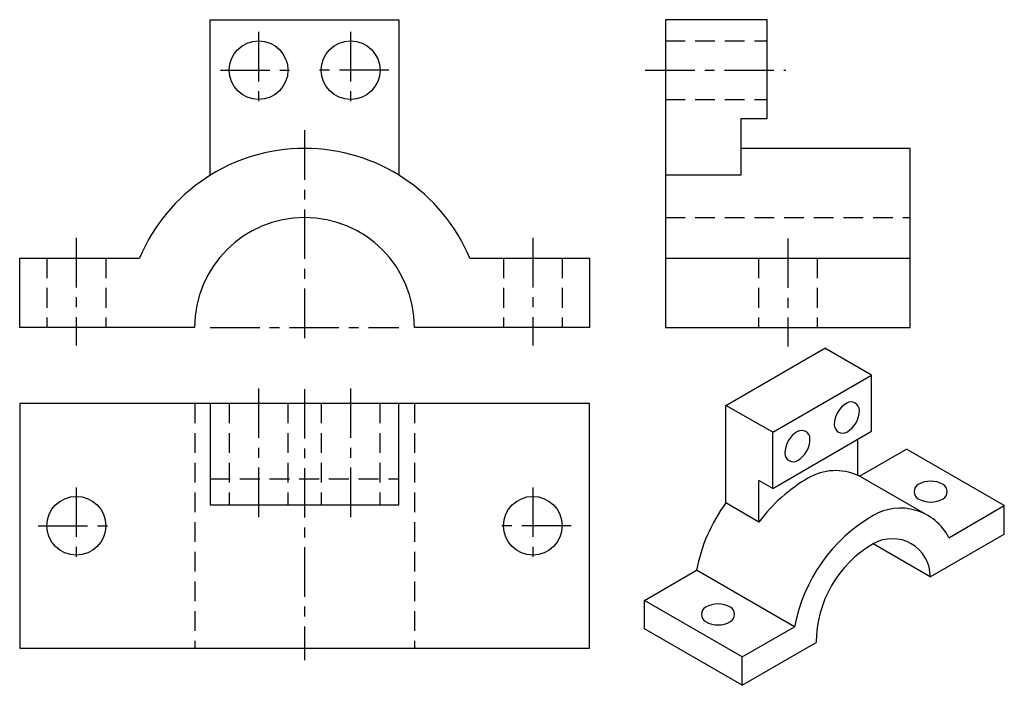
# Model space of a CAD drawing. Header units: millimetres. Extents: x 4600.7 to 4663.9, y 2311.2 to 2354.
import ezdxf

# ---------------------------------------------------------------- set-up
doc = ezdxf.new("R2010")
doc.units = ezdxf.units.MM
doc.linetypes.add('CENTER', pattern=[50.8, 31.75, -6.35, 6.35, -6.35])
doc.linetypes.add('DASHED', pattern=[19.05, 12.7, -6.35])
for name, color, linetype in [('A', 7, 'Continuous'), ('B', 1, 'CENTER'), ('C', 2, 'DASHED'), ('D', 3, 'Continuous')]:
    doc.layers.add(name, color=color, linetype=linetype)

msp = doc.modelspace()

# ---------------------------------------------------------------- linework, layer by layer
at = {"layer": 'A', "lineweight": 30}
for p, q in [((4646.005, 2329.22), (4652.353, 2332.885)), ((4655.353, 2331.153), (4652.353, 2332.885)), ((4649.005, 2327.488), (4655.353, 2331.153)), ((4655.353, 2327.556), (4655.353, 2331.153)), ((4649.005, 2327.488), (4646.005, 2329.22)), ((4646.005, 2322.953), (4646.005, 2329.22)), ((4649.005, 2323.891), (4655.353, 2327.556)), ((4649.005, 2323.891), (4649.005, 2327.488)), ((4654.468, 2324.722), (4654.468, 2327.045)), ((4654.586, 2324.676), (4657.59, 2326.41)), ((4663.875, 2322.781), (4657.59, 2326.41)), ((4648.12, 2321.731), (4648.12, 2324.402)), ((4649.005, 2323.891), (4648.12, 2324.402)), ((4658.956, 2322.153), (4654.468, 2324.743)), ((4648.12, 2321.731), (4646.005, 2322.953)), ((4660.315, 2320.726), (4663.875, 2322.781)), ((4663.875, 2320.961), (4663.875, 2322.781)), ((4659.125, 2318.218), (4663.875, 2320.961)), ((4659.125, 2318.218), (4655.464, 2320.332)), ((4640.767, 2316.697), (4644.119, 2318.632)), ((4650.404, 2315.004), (4644.119, 2318.632)), ((4647.053, 2313.069), (4640.767, 2316.697)), ((4640.767, 2314.877), (4640.767, 2316.697)), ((4647.053, 2311.248), (4640.767, 2314.877)), ((4647.053, 2313.069), (4650.404, 2315.004)), ((4647.053, 2311.248), (4651.803, 2313.991)), ((4647.053, 2311.248), (4647.053, 2313.069))]:
    msp.add_line(p, q, dxfattribs=at)
at = {"layer": 'A', "color": 18, "lineweight": 30, "true_color": 0x000000}
for points in [[(4612.899, 2343.994), (4612.899, 2353.977), (4625.009, 2353.977), (4625.009, 2343.994)], [(4646.953, 2347.642), (4648.643, 2347.642), (4648.643, 2353.977), (4642.122, 2353.977)], [(4642.122, 2353.977), (4642.122, 2334.219), (4657.828, 2334.219), (4657.828, 2345.718), (4646.953, 2345.718)], [(4646.953, 2347.642), (4646.953, 2343.994), (4642.122, 2343.994)], [(4611.896, 2334.219), (4600.662, 2334.219), (4600.662, 2338.659), (4608.348, 2338.659)], [(4629.561, 2338.659), (4637.247, 2338.659), (4637.247, 2334.219), (4626.013, 2334.219)], [(4612.899, 2329.344), (4612.899, 2322.824), (4625.009, 2322.824), (4625.009, 2329.344)]]:
    msp.add_lwpolyline(points, dxfattribs=at)
msp.add_lwpolyline([(4637.247, 2329.344), (4600.662, 2329.344), (4600.662, 2313.638), (4637.247, 2313.638)], close=True, dxfattribs=at)
for centre in [(4616, 2350.739), (4621.909, 2350.739), (4604.298, 2321.491), (4633.61, 2321.491)]:
    msp.add_circle(centre, 1.885, dxfattribs=at)
for radius, start, end in [(11.498, 22.71224, 157.28776), (7.059, 0, 180)]:
    msp.add_arc((4618.954, 2334.219), radius, start, end, dxfattribs=at)
at = {"layer": 'A', "lineweight": 30}
for centre, radius, start, end in [((4654.035, 2328.903), 0.537, 0.00527, 120.01054), ((4654.572, 2327.973), 1.611, 120.00263, 179.99737), ((4652.961, 2328.903), 1.611, 299.99737, 359.99737), ((4651.398, 2326.14), 1.611, 120.00263, 179.99737), ((4650.861, 2327.071), 0.537, 0.00527, 120.01054), ((4653.498, 2327.973), 0.537, 180, 300), ((4649.787, 2327.071), 1.611, 299.99737, 359.99737), ((4650.324, 2326.141), 0.537, 180, 300), ((4653.04, 2321.536), 3.492, 65.85909, 120), ((4656.532, 2315.488), 10.475, 120, 143.41697), ((4658.614, 2323.679), 0.531, 120, 240), ((4659.146, 2322.759), 1.594, 60.00263, 119.99737), ((4659.677, 2323.679), 0.531, 300.00527, 60.01054), ((4659.146, 2324.6), 1.594, 239.99737, 299.99737), ((4654.416, 2316.709), 10.475, 143.41697, 169.42157), ((4657.21, 2319.129), 3.492, 27.21806, 120), ((4660.702, 2313.081), 10.475, 120, 169.42157), ((4656.684, 2318.218), 2.441, 0, 120), ((4659.125, 2313.991), 7.323, 120, 180), ((4644.965, 2315.799), 0.531, 120, 240), ((4645.497, 2314.879), 1.594, 60.00263, 119.99737), ((4646.028, 2315.799), 0.531, 300.00527, 60.01054), ((4645.497, 2316.72), 1.594, 239.99737, 299.99737)]:
    msp.add_arc(centre, radius, start, end, dxfattribs=at)
at = {"layer": 'B', "color": 18, "linetype": 'CENTER', "ltscale": 0.1, "true_color": 0x000000}
for p, q in [((4616, 2353.194), (4616, 2348.285)), ((4621.909, 2353.194), (4621.909, 2348.285)), ((4613.546, 2350.739), (4618.454, 2350.739)), ((4624.363, 2350.739), (4619.454, 2350.739)), ((4640.828, 2350.739), (4649.849, 2350.739)), ((4618.954, 2346.875), (4618.954, 2333.057)), ((4604.298, 2339.965), (4604.298, 2333.057)), ((4633.61, 2339.965), (4633.61, 2333.057)), ((4649.975, 2339.929), (4649.975, 2332.989)), ((4612.899, 2334.219), (4625.009, 2334.219)), ((4616, 2330.303), (4616, 2321.697)), ((4618.954, 2330.267), (4618.954, 2312.861)), ((4621.909, 2330.303), (4621.909, 2321.697)), ((4604.298, 2323.946), (4604.298, 2319.037)), ((4633.61, 2323.946), (4633.61, 2319.037)), ((4601.844, 2321.491), (4606.753, 2321.491)), ((4636.065, 2321.491), (4631.156, 2321.491))]:
    msp.add_line(p, q, dxfattribs=at)
at = {"layer": 'C', "color": 18, "ltscale": 0.1, "true_color": 0x000000}
for p, q in [((4642.122, 2352.624), (4648.643, 2352.624)), ((4642.122, 2348.855), (4648.643, 2348.855)), ((4642.122, 2341.278), (4657.828, 2341.278)), ((4602.414, 2338.659), (4602.414, 2334.219)), ((4606.183, 2338.659), (4606.183, 2334.219)), ((4631.726, 2338.659), (4631.726, 2334.219)), ((4635.495, 2338.659), (4635.495, 2334.219)), ((4611.896, 2329.344), (4611.896, 2313.638)), ((4614.115, 2329.344), (4614.115, 2322.824)), ((4617.885, 2329.344), (4617.885, 2322.824)), ((4620.024, 2329.344), (4620.024, 2322.824)), ((4623.793, 2329.344), (4623.793, 2322.824)), ((4626.013, 2329.344), (4626.013, 2313.638)), ((4612.899, 2324.513), (4625.009, 2324.513))]:
    msp.add_line(p, q, dxfattribs=at)
at = {"layer": 'C', "color": 5, "ltscale": 0.1}
for p, q in [((4648.09, 2338.659), (4648.09, 2334.219)), ((4651.86, 2338.659), (4651.86, 2334.219))]:
    msp.add_line(p, q, dxfattribs=at)
at = {"layer": 'D', "color": 5, "lineweight": 30}
msp.add_line((4642.122, 2338.659), (4657.828, 2338.659), dxfattribs=at)

doc.saveas('drawing.dxf')
